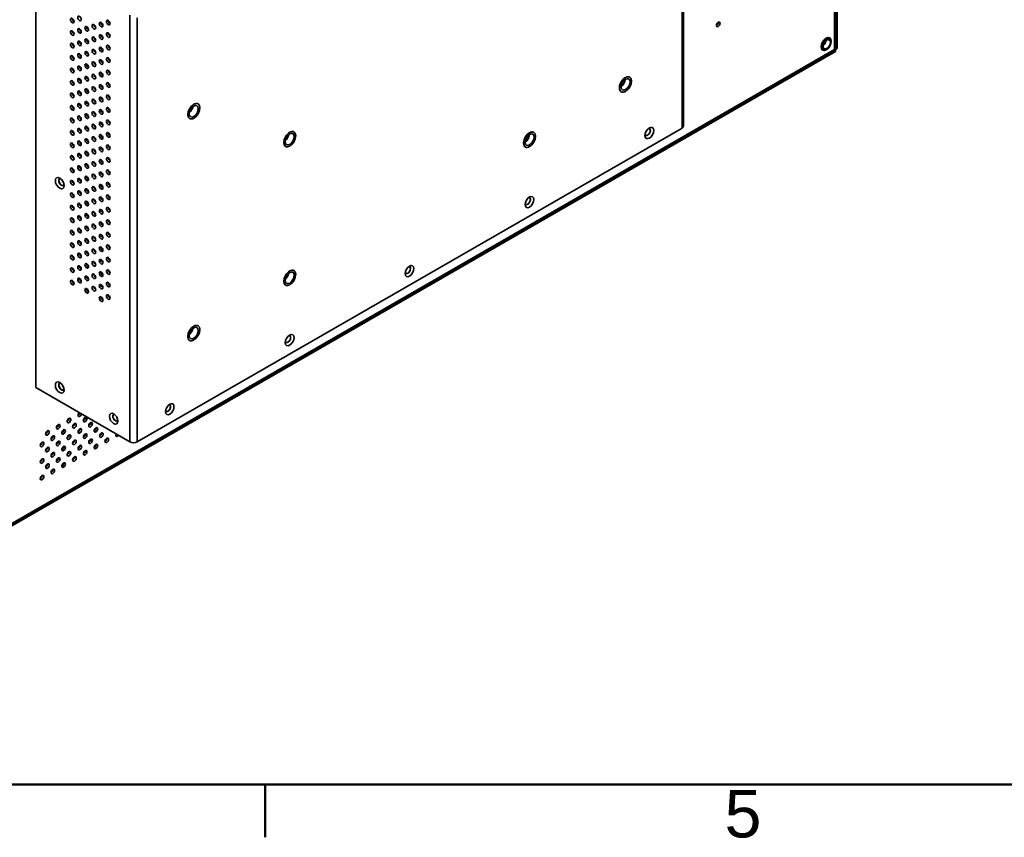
# Model space of a CAD drawing. Header units: millimetres. Extents: x 0 to 5110, y 0 to 2376.
# Tile 3 of 95: x 415 to 996, y 49 to 531. Entities that reach past the tile are written whole.
import ezdxf

# ---------------------------------------------------------------- set-up
doc = ezdxf.new("R2010")
doc.units = ezdxf.units.MM
doc.header["$LTSCALE"] = 8
for name, color, linetype, lineweight in [('Rahmen_0', 7, 'Continuous', 50), ('Rahmen_2', 7, 'Continuous', 50), ('Sichtbare Kanten(ISO)', 7, 'Continuous', 35), ('Sichtbare tangentiale Kanten(ISO)', 7, 'Continuous', 35)]:
    doc.layers.add(name, color=color, linetype=linetype, lineweight=lineweight)
doc.styles.add('Aktuell-BSI', font='arial.ttf')

# ---------------------------------------------------------------- blocks, each defined once
blk = doc.blocks.new('Ränder Standardrahmen')
at = {"layer": 'Rahmen_0'}
blk.add_line((70, 10), (70, 6.1), dxfattribs=at)
at = {"layer": 'Rahmen_0', "flags": 128}
blk.add_lwpolyline([(10, 10), (10, 287), (410, 287), (410, 10), (10, 10)], dxfattribs=at)
at = {"layer": 'Rahmen_2', "insert": (103.854, 6.041), "char_height": 3.5, "attachment_point": 7, "style": 'Aktuell-BSI'}
blk.add_mtext('5', dxfattribs=at)

msp = doc.modelspace()

# ---------------------------------------------------------------- linework, layer by layer
at = {"layer": 'Sichtbare Kanten(ISO)'}
for p, q in [((897.34, 937.9), (897.34, 514)), ((896.63, 514), (896.63, 934.44)), ((806.65, 468.27), (806.65, 719.16)), ((424.64, 604.59), (424.64, 313.95)), ((447.16, 529.89), (447.16, 530.43)), ((447.16, 522.53), (447.16, 523.07)), ((891.66, 519.78), (892.61, 519.23)), ((893.28, 517.57), (893.28, 517.76)), ((896.28, 512.16), (275.09, 154.44)), ((278.07, 156.75), (895.8, 512.47)), ((447.16, 515.18), (447.16, 515.71)), ((888.46, 514.23), (889.42, 513.68)), ((891.19, 513.94), (891.03, 513.84)), ((896.28, 513.39), (895.82, 513.12)), ((896.28, 513.39), (896.18, 513.45)), ((896.28, 513.39), (897.34, 514)), ((896.28, 513.51), (896.28, 513.39)), ((896.28, 513.39), (896.28, 512.16)), ((447.16, 507.82), (447.16, 508.35)), ((459.14, 505.09), (459.57, 505.34)), ((468.48, 506.7), (468.38, 506.64)), ((447.16, 500.46), (447.16, 500.99)), ((451.29, 501.79), (451.49, 501.9)), ((454.9, 503.87), (455.32, 504.11)), ((455.54, 503.02), (455.73, 503.13)), ((447.16, 493.1), (447.16, 493.64)), ((772.35, 496.82), (772.38, 496.84)), ((774.93, 497.07), (774.89, 497.09)), ((467.54, 493.06), (467.92, 493.27)), ((468.1, 492.16), (468.41, 492.34)), ((768.86, 490.76), (768.86, 490.72)), ((769.94, 488.4), (769.9, 488.42)), ((447.16, 485.75), (447.16, 486.28)), ((458.94, 483.72), (459.06, 483.79)), ((447.16, 478.39), (447.16, 478.92)), ((455.06, 481.49), (455.5, 481.74)), ((514.51, 476.28), (514.5, 476.22)), ((516.77, 480.2), (516.82, 480.24)), ((447.16, 471.03), (447.16, 471.56)), ((805.77, 467.05), (484.39, 281.98)), ((718.36, 464.49), (718.32, 464.51)), ((447.16, 463.67), (447.16, 464.2)), ((467.45, 463.95), (468.23, 462.61)), ((571.08, 459.8), (571.07, 459.74)), ((573.34, 463.73), (573.38, 463.77)), ((715.78, 464.24), (715.82, 464.26)), ((447.16, 456.31), (447.16, 456.85)), ((712.29, 458.19), (712.29, 458.15)), ((713.37, 455.83), (713.33, 455.85)), ((447.16, 448.96), (447.16, 449.49)), ((447.16, 441.6), (447.16, 442.13)), ((438.28, 436.31), (438.28, 436.42)), ((440.04, 433.26), (440.14, 433.2)), ((447.16, 434.24), (447.16, 434.77)), ((447.16, 426.88), (447.16, 427.42)), ((447.16, 419.52), (447.16, 420.06)), ((447.16, 412.17), (447.16, 412.7)), ((447.16, 404.81), (447.16, 405.34)), ((447.16, 397.45), (447.16, 397.98)), ((447.16, 390.09), (447.16, 390.63)), ((447.16, 382.73), (447.16, 383.27)), ((571.08, 378.05), (571.07, 377.99)), ((573.34, 381.97), (573.38, 382.01)), ((447.16, 375.38), (447.16, 375.91)), ((516.77, 349.4), (516.82, 349.44)), ((514.51, 345.47), (514.5, 345.41)), ((424.64, 313.95), (480.15, 281.98)), ((438.28, 315.73), (438.28, 315.83)), ((440.04, 312.67), (440.14, 312.61))]:
    msp.add_line(p, q, dxfattribs=at)
for centre, major_axis in [((446.21, 530.44), (-0.75, 1.3)), ((450.45, 531.68), (-0.75, 1.3)), ((463.18, 528.03), (-0.75, 1.3)), ((467.42, 529.26), (-0.75, 1.3)), ((827.16, 528.17), (-0.75, -1.3)), ((446.21, 523.08), (-0.75, 1.3)), ((450.45, 524.32), (-0.75, 1.3)), ((454.69, 525.55), (-0.75, 1.3)), ((458.94, 526.79), (-0.75, 1.3)), ((467.42, 521.9), (-0.75, 1.3)), ((446.21, 515.73), (-0.75, 1.3)), ((450.45, 516.96), (-0.75, 1.3)), ((454.69, 518.2), (-0.75, 1.3)), ((458.94, 519.43), (-0.75, 1.3)), ((463.18, 520.67), (-0.75, 1.3)), ((890.8, 516.58), (-2.12, -3.68)), ((891.18, 516.36), (-1.48, -2.57)), ((450.45, 509.6), (-0.75, 1.3)), ((454.69, 510.84), (-0.75, 1.3)), ((458.94, 512.07), (-0.75, 1.3)), ((463.18, 513.31), (-0.75, 1.3)), ((467.42, 514.55), (-0.75, 1.3)), ((446.21, 508.37), (-0.75, 1.3)), ((458.94, 504.72), (-0.75, 1.3)), ((463.18, 505.95), (-0.75, 1.3)), ((467.42, 507.19), (-0.75, 1.3)), ((446.21, 501.01), (-0.75, 1.3)), ((450.45, 502.25), (-0.75, 1.3)), ((454.69, 503.48), (-0.75, 1.3)), ((463.18, 498.59), (-0.75, 1.3)), ((467.42, 499.83), (-0.75, 1.3)), ((446.21, 493.65), (-0.75, 1.3)), ((450.45, 494.89), (-0.75, 1.3)), ((454.69, 496.12), (-0.75, 1.3)), ((458.94, 497.36), (-0.75, 1.3)), ((467.42, 492.47), (-0.75, 1.3)), ((772.43, 492.74), (2.5, 4.33)), ((772.43, 492.74), (1.87, 3.25)), ((446.21, 486.29), (-0.75, 1.3)), ((450.45, 487.53), (-0.75, 1.3)), ((454.69, 488.77), (-0.75, 1.3)), ((458.94, 490), (-0.75, 1.3)), ((463.18, 491.24), (-0.75, 1.3)), ((454.69, 481.41), (-0.75, 1.3)), ((458.94, 482.64), (-0.75, 1.3)), ((463.18, 483.88), (-0.75, 1.3)), ((467.42, 485.11), (-0.75, 1.3)), ((517.87, 476.95), (2.5, 4.33)), ((446.21, 478.94), (-0.75, 1.3)), ((450.45, 480.17), (-0.75, 1.3)), ((458.94, 475.29), (-0.75, 1.3)), ((463.18, 476.52), (-0.75, 1.3)), ((467.42, 477.76), (-0.75, 1.3)), ((517.87, 476.95), (1.87, 3.25)), ((446.21, 471.58), (-0.75, 1.3)), ((450.45, 472.81), (-0.75, 1.3)), ((454.69, 474.05), (-0.75, 1.3)), ((463.18, 469.16), (-0.75, 1.3)), ((467.42, 470.4), (-0.75, 1.3)), ((446.21, 464.22), (-0.75, 1.3)), ((450.45, 465.46), (-0.75, 1.3)), ((454.69, 466.69), (-0.75, 1.3)), ((458.94, 467.93), (-0.75, 1.3)), ((467.42, 463.04), (-0.75, 1.3)), ((574.44, 460.48), (2.5, 4.33)), ((715.86, 460.16), (2.5, 4.33)), ((786.5, 464.13), (1.82, 3.16)), ((450.45, 458.1), (-0.75, 1.3)), ((454.69, 459.33), (-0.75, 1.3)), ((458.94, 460.57), (-0.75, 1.3)), ((463.18, 461.81), (-0.75, 1.3)), ((574.44, 460.48), (1.87, 3.25)), ((715.86, 460.16), (1.87, 3.25)), ((446.21, 456.86), (-0.75, 1.3)), ((454.69, 451.98), (-0.75, 1.3)), ((458.94, 453.21), (-0.75, 1.3)), ((463.18, 454.45), (-0.75, 1.3)), ((467.42, 455.68), (-0.75, 1.3)), ((446.21, 449.5), (-0.75, 1.3)), ((450.45, 450.74), (-0.75, 1.3)), ((458.94, 445.85), (-0.75, 1.3)), ((463.18, 447.09), (-0.75, 1.3)), ((467.42, 448.32), (-0.75, 1.3)), ((446.21, 442.15), (-0.75, 1.3)), ((450.45, 443.38), (-0.75, 1.3)), ((454.69, 444.62), (-0.75, 1.3)), ((467.42, 440.97), (-0.75, 1.3)), ((438.78, 434.57), (-1.82, 3.16)), ((446.21, 434.79), (-0.75, 1.3)), ((450.45, 436.02), (-0.75, 1.3)), ((454.69, 437.26), (-0.75, 1.3)), ((458.94, 438.5), (-0.75, 1.3)), ((463.18, 439.73), (-0.75, 1.3)), ((450.45, 428.67), (-0.75, 1.3)), ((454.69, 429.9), (-0.75, 1.3)), ((458.94, 431.14), (-0.75, 1.3)), ((463.18, 432.37), (-0.75, 1.3)), ((467.42, 433.61), (-0.75, 1.3)), ((446.21, 427.43), (-0.75, 1.3)), ((454.69, 422.54), (-0.75, 1.3)), ((458.94, 423.78), (-0.75, 1.3)), ((463.18, 425.02), (-0.75, 1.3)), ((467.42, 426.25), (-0.75, 1.3)), ((715.79, 423.41), (1.82, 3.16)), ((446.21, 420.07), (-0.75, 1.3)), ((450.45, 421.31), (-0.75, 1.3)), ((463.18, 417.66), (-0.75, 1.3)), ((467.42, 418.89), (-0.75, 1.3)), ((446.21, 412.71), (-0.75, 1.3)), ((450.45, 413.95), (-0.75, 1.3)), ((454.69, 415.19), (-0.75, 1.3)), ((458.94, 416.42), (-0.75, 1.3)), ((467.42, 411.54), (-0.75, 1.3)), ((446.21, 405.36), (-0.75, 1.3)), ((450.45, 406.59), (-0.75, 1.3)), ((454.69, 407.83), (-0.75, 1.3)), ((458.94, 409.06), (-0.75, 1.3)), ((463.18, 410.3), (-0.75, 1.3)), ((450.45, 399.23), (-0.75, 1.3)), ((454.69, 400.47), (-0.75, 1.3)), ((458.94, 401.71), (-0.75, 1.3)), ((463.18, 402.94), (-0.75, 1.3)), ((467.42, 404.18), (-0.75, 1.3)), ((446.21, 398), (-0.75, 1.3)), ((458.94, 394.35), (-0.75, 1.3)), ((463.18, 395.58), (-0.75, 1.3)), ((467.42, 396.82), (-0.75, 1.3)), ((446.21, 390.64), (-0.75, 1.3)), ((450.45, 391.88), (-0.75, 1.3)), ((454.69, 393.11), (-0.75, 1.3)), ((463.18, 388.23), (-0.75, 1.3)), ((467.42, 389.46), (-0.75, 1.3)), ((446.21, 383.28), (-0.75, 1.3)), ((450.45, 384.52), (-0.75, 1.3)), ((454.69, 385.75), (-0.75, 1.3)), ((458.94, 386.99), (-0.75, 1.3)), ((467.42, 382.1), (-0.75, 1.3)), ((574.44, 378.72), (2.5, 4.33)), ((645.08, 382.69), (1.82, 3.16)), ((446.21, 375.92), (-0.75, 1.3)), ((450.45, 377.16), (-0.75, 1.3)), ((454.69, 378.4), (-0.75, 1.3)), ((458.94, 379.63), (-0.75, 1.3)), ((463.18, 380.87), (-0.75, 1.3)), ((574.44, 378.72), (1.87, 3.25)), ((454.69, 371.04), (-0.75, 1.3)), ((458.94, 372.27), (-0.75, 1.3)), ((463.18, 373.51), (-0.75, 1.3)), ((467.42, 374.75), (-0.75, 1.3)), ((463.18, 366.15), (-0.75, 1.3)), ((467.42, 367.39), (-0.75, 1.3)), ((517.87, 346.15), (2.5, 4.33)), ((517.87, 346.15), (1.87, 3.25)), ((574.37, 341.97), (1.82, 3.16)), ((438.78, 313.98), (-1.82, 3.16)), ((503.66, 301.25), (1.77, 3.08)), ((444.26, 294.59), (-0.75, -1.3)), ((453.81, 295.18), (-0.75, -1.3)), ((470.6, 295.66), (-1.77, 3.08)), ((437.9, 290.92), (-0.75, -1.3)), ((447.45, 291.52), (-0.75, -1.3)), ((456.99, 292.11), (-0.75, -1.3)), ((460.17, 289.04), (-0.75, -1.3)), ((431.54, 287.26), (-0.75, -1.3)), ((434.72, 284.19), (-0.75, -1.3)), ((441.08, 287.85), (-0.75, -1.3)), ((444.26, 284.78), (-0.75, -1.3)), ((450.63, 288.44), (-0.75, -1.3)), ((453.81, 285.37), (-0.75, -1.3)), ((463.36, 285.96), (-0.75, -1.3)), ((428.36, 280.52), (-0.75, -1.3)), ((431.54, 277.45), (-0.75, -1.3)), ((437.9, 281.11), (-0.75, -1.3)), ((441.08, 278.04), (-0.75, -1.3)), ((447.45, 281.71), (-0.75, -1.3)), ((450.63, 278.63), (-0.75, -1.3)), ((456.99, 282.3), (-0.75, -1.3)), ((460.17, 279.22), (-0.75, -1.3)), ((466.54, 282.89), (-0.75, -1.3)), ((434.72, 274.38), (-0.75, -1.3)), ((444.26, 274.97), (-0.75, -1.3)), ((447.45, 271.9), (-0.75, -1.3)), ((453.81, 275.56), (-0.75, -1.3)), ((428.36, 270.71), (-0.75, -1.3)), ((431.54, 267.64), (-0.75, -1.3)), ((437.9, 271.3), (-0.75, -1.3)), ((441.08, 268.23), (-0.75, -1.3)), ((428.36, 260.9), (-0.75, -1.3)), ((434.72, 264.57), (-0.75, -1.3))]:
    msp.add_ellipse(centre, major_axis=major_axis, ratio=0.578093, dxfattribs=at)
for centre, major_axis, ratio, start_param, end_param in [((447.27, 531.05), (-0.75, 1.3), 0.578093, 0.783472, 2.358121), ((464.24, 528.64), (-0.75, 1.3), 0.578093, 0.783472, 2.358121), ((468.48, 529.87), (-0.75, 1.3), 0.578093, 0.783472, 2.358121), ((826.1, 528.78), (-0.75, -1.3), 0.578093, 0.783472, 2.358121), ((447.27, 523.69), (-0.75, 1.3), 0.578093, 0.783472, 2.358121), ((451.51, 524.93), (-0.75, 1.3), 0.578093, 0.783472, 2.358121), ((455.76, 526.17), (-0.75, 1.3), 0.578093, 0.783472, 2.358121), ((460, 527.4), (-0.75, 1.3), 0.578093, 0.783472, 2.358121), ((468.48, 522.52), (-0.75, 1.3), 0.578093, 0.783472, 2.358121), ((447.27, 516.34), (-0.75, 1.3), 0.578093, 0.783472, 2.358121), ((451.51, 517.57), (-0.75, 1.3), 0.578093, 0.783472, 2.358121), ((455.76, 518.81), (-0.75, 1.3), 0.578093, 0.783472, 2.358121), ((460, 520.04), (-0.75, 1.3), 0.578093, 0.783472, 2.358121), ((464.24, 521.28), (-0.75, 1.3), 0.578093, 0.783472, 2.358121), ((891.02, 516.46), (-1.6, -2.77), 0.578093, 2.354261, 7.070517), ((889.04, 517.6), (1.03, 1.79), 0.578093, 4.042764, 5.382014), ((890.06, 517.01), (1.6, 2.77), 0.578093, 0, 0.634947), ((455.76, 511.45), (-0.75, 1.3), 0.578093, 0.783472, 2.358121), ((460, 512.69), (-0.75, 1.3), 0.578093, 0.783472, 2.358121), ((464.24, 513.92), (-0.75, 1.3), 0.578093, 0.783472, 2.358121), ((468.48, 515.16), (-0.75, 1.3), 0.578093, 0.783472, 2.358121), ((890.06, 517.01), (-1.6, -2.77), 0.578093, 5.648239, 6.283185), ((447.27, 508.98), (-0.75, 1.3), 0.578093, 0.783472, 2.358121), ((451.51, 510.21), (-0.75, 1.3), 0.578093, 0.783472, 2.358121), ((460, 505.33), (-0.75, 1.3), 0.578093, 0.783472, 2.358121), ((464.24, 506.56), (-0.75, 1.3), 0.578093, 0.783472, 2.358121), ((468.48, 507.8), (-0.75, 1.3), 0.578093, 0.783472, 2.358121), ((447.27, 501.62), (-0.75, 1.3), 0.578093, 0.783472, 2.358121), ((451.51, 502.86), (-0.75, 1.3), 0.578093, 0.783472, 2.358121), ((455.76, 504.09), (-0.75, 1.3), 0.578093, 0.783472, 2.358121), ((464.24, 499.21), (-0.75, 1.3), 0.578093, 0.783472, 2.358121), ((468.48, 500.44), (-0.75, 1.3), 0.578093, 0.783472, 2.358121), ((447.27, 494.26), (-0.75, 1.3), 0.578093, 0.783472, 2.358121), ((451.51, 495.5), (-0.75, 1.3), 0.578093, 0.783472, 2.358121), ((455.76, 496.73), (-0.75, 1.3), 0.578093, 0.783472, 2.358121), ((460, 497.97), (-0.75, 1.3), 0.578093, 0.783472, 2.358121), ((461.54, 495.46), (-2.75, 0), 0.575862, 5.30601, 5.321119), ((468.48, 493.08), (-0.75, 1.3), 0.578093, 0.783472, 2.358121), ((772.4, 492.76), (2.5, 4.33), 0.578093, 0, 3.141593), ((769.66, 494.33), (-1.87, -3.25), 0.578093, 0.829712, 2.31188), ((445.89, 493.66), (-1.25, -2.17), 0.578093, 1.630947, 1.673585), ((451.51, 488.14), (-0.75, 1.3), 0.578093, 0.783472, 2.358121), ((455.76, 489.38), (-0.75, 1.3), 0.578093, 0.783472, 2.358121), ((460, 490.61), (-0.75, 1.3), 0.578093, 0.783472, 2.358121), ((464.24, 491.85), (-0.75, 1.3), 0.578093, 0.783472, 2.358121), ((447.27, 486.9), (-0.75, 1.3), 0.578093, 0.783472, 2.358121), ((455.76, 482.02), (-0.75, 1.3), 0.578093, 0.783472, 2.358121), ((460, 483.25), (-0.75, 1.3), 0.578093, 0.783472, 2.358121), ((464.24, 484.49), (-0.75, 1.3), 0.578093, 0.783472, 2.358121), ((468.48, 485.73), (-0.75, 1.3), 0.578093, 0.783472, 2.358121), ((447.27, 479.55), (-0.75, 1.3), 0.578093, 0.783472, 2.358121), ((448.08, 477.47), (-1.25, -2.17), 0.578093, 4.439009, 4.471908), ((451.51, 480.78), (-0.75, 1.3), 0.578093, 0.783472, 2.358121), ((460, 475.9), (-0.75, 1.3), 0.578093, 0.783472, 2.358121), ((464.24, 477.13), (-0.75, 1.3), 0.578093, 0.783472, 2.358121), ((468.48, 478.37), (-0.75, 1.3), 0.578093, 0.783472, 2.358121), ((514.69, 478.79), (-1.87, -3.25), 0.578093, 1.010113, 2.131479), ((447.27, 472.19), (-0.75, 1.3), 0.578093, 0.783472, 2.358121), ((451.51, 473.42), (-0.75, 1.3), 0.578093, 0.783472, 2.358121), ((455.76, 474.66), (-0.75, 1.3), 0.578093, 0.783472, 2.358121), ((464.24, 469.77), (-0.75, 1.3), 0.578093, 0.783472, 2.358121), ((468.48, 471.01), (-0.75, 1.3), 0.578093, 0.783472, 2.358121), ((447.27, 464.83), (-0.75, 1.3), 0.578093, 0.783472, 2.358121), ((451.51, 466.07), (-0.75, 1.3), 0.578093, 0.783472, 2.358121), ((455.76, 467.3), (-0.75, 1.3), 0.578093, 0.783472, 2.358121), ((460, 468.54), (-0.75, 1.3), 0.578093, 0.783472, 2.358121), ((715.83, 460.18), (2.5, 4.33), 0.578093, 0, 3.141593), ((785.51, 464.7), (-1.12, -1.95), 0.578093, 5.771374, 9.936589), ((785.44, 464.74), (1.12, 1.95), 0.578093, 3.172964, 6.251814), ((803.65, 468.27), (3, 0), 0.575862, 5.497787, 6.283185), ((451.51, 458.71), (-0.75, 1.3), 0.578093, 0.783472, 2.358121), ((455.76, 459.94), (-0.75, 1.3), 0.578093, 0.783472, 2.358121), ((454.62, 461.83), (-1.12, 1.94), 0.578093, 2.483078, 2.648158), ((453.56, 461.22), (1.12, -1.94), 0.578093, 0.31307, 0.721678), ((460, 461.18), (-0.75, 1.3), 0.578093, 0.783472, 2.358121), ((464.24, 462.42), (-0.75, 1.3), 0.578093, 0.783472, 2.358121), ((468.48, 463.65), (-0.75, 1.3), 0.578093, 0.783472, 2.358121), ((571.26, 462.31), (-1.87, -3.25), 0.578093, 1.010113, 2.131479), ((713.09, 461.76), (-1.87, -3.25), 0.578093, 0.829712, 2.31188), ((447.27, 457.47), (-0.75, 1.3), 0.578093, 0.783472, 2.358121), ((455.76, 452.59), (-0.75, 1.3), 0.578093, 0.783472, 2.358121), ((460, 453.82), (-0.75, 1.3), 0.578093, 0.783472, 2.358121), ((464.24, 455.06), (-0.75, 1.3), 0.578093, 0.783472, 2.358121), ((468.48, 456.29), (-0.75, 1.3), 0.578093, 0.783472, 2.358121), ((447.27, 450.11), (-0.75, 1.3), 0.578093, 0.783472, 2.358121), ((451.51, 451.35), (-0.75, 1.3), 0.578093, 0.783472, 2.358121), ((464.24, 447.7), (-0.75, 1.3), 0.578093, 0.783472, 2.358121), ((468.48, 448.94), (-0.75, 1.3), 0.578093, 0.783472, 2.358121), ((447.27, 442.76), (-0.75, 1.3), 0.578093, 0.783472, 2.358121), ((451.51, 443.99), (-0.75, 1.3), 0.578093, 0.783472, 2.358121), ((455.76, 445.23), (-0.75, 1.3), 0.578093, 0.783472, 2.358121), ((460, 446.46), (-0.75, 1.3), 0.578093, 0.783472, 2.358121), ((468.48, 441.58), (-0.75, 1.3), 0.578093, 0.783472, 2.358121), ((439.85, 435.18), (1.12, -1.95), 0.578093, 3.172964, 6.251814), ((439.77, 435.14), (-1.12, 1.95), 0.578093, 5.771374, 9.936589), ((440.05, 435.3), (-1.25, 2.17), 0.578093, 0.723592, 2.418), ((447.27, 435.4), (-0.75, 1.3), 0.578093, 0.783472, 2.358121), ((451.51, 436.63), (-0.75, 1.3), 0.578093, 0.783472, 2.358121), ((455.76, 437.87), (-0.75, 1.3), 0.578093, 0.783472, 2.358121), ((460, 439.11), (-0.75, 1.3), 0.578093, 0.783472, 2.358121), ((464.24, 440.34), (-0.75, 1.3), 0.578093, 0.783472, 2.358121), ((451.51, 429.28), (-0.75, 1.3), 0.578093, 0.783472, 2.358121), ((455.76, 430.51), (-0.75, 1.3), 0.578093, 0.783472, 2.358121), ((460, 431.75), (-0.75, 1.3), 0.578093, 0.783472, 2.358121), ((464.24, 432.98), (-0.75, 1.3), 0.578093, 0.783472, 2.358121), ((468.48, 434.22), (-0.75, 1.3), 0.578093, 0.783472, 2.358121), ((447.27, 428.04), (-0.75, 1.3), 0.578093, 0.783472, 2.358121), ((460, 424.39), (-0.75, 1.3), 0.578093, 0.783472, 2.358121), ((464.24, 425.63), (-0.75, 1.3), 0.578093, 0.783472, 2.358121), ((468.48, 426.86), (-0.75, 1.3), 0.578093, 0.783472, 2.358121), ((714.8, 423.98), (-1.12, -1.95), 0.578093, 5.771374, 9.936589), ((714.73, 424.02), (1.12, 1.95), 0.578093, 3.172964, 6.251814), ((447.27, 420.68), (-0.75, 1.3), 0.578093, 0.783472, 2.358121), ((451.51, 421.92), (-0.75, 1.3), 0.578093, 0.783472, 2.358121), ((455.76, 423.15), (-0.75, 1.3), 0.578093, 0.783472, 2.358121), ((464.24, 418.27), (-0.75, 1.3), 0.578093, 0.783472, 2.358121), ((468.48, 419.5), (-0.75, 1.3), 0.578093, 0.783472, 2.358121), ((447.27, 413.33), (-0.75, 1.3), 0.578093, 0.783472, 2.358121), ((451.51, 414.56), (-0.75, 1.3), 0.578093, 0.783472, 2.358121), ((455.76, 415.8), (-0.75, 1.3), 0.578093, 0.783472, 2.358121), ((460, 417.03), (-0.75, 1.3), 0.578093, 0.783472, 2.358121), ((468.48, 412.15), (-0.75, 1.3), 0.578093, 0.783472, 2.358121), ((447.27, 405.97), (-0.75, 1.3), 0.578093, 0.783472, 2.358121), ((451.51, 407.2), (-0.75, 1.3), 0.578093, 0.783472, 2.358121), ((455.76, 408.44), (-0.75, 1.3), 0.578093, 0.783472, 2.358121), ((460, 409.67), (-0.75, 1.3), 0.578093, 0.783472, 2.358121), ((464.24, 410.91), (-0.75, 1.3), 0.578093, 0.783472, 2.358121), ((455.76, 401.08), (-0.75, 1.3), 0.578093, 0.783472, 2.358121), ((460, 402.32), (-0.75, 1.3), 0.578093, 0.783472, 2.358121), ((464.24, 403.55), (-0.75, 1.3), 0.578093, 0.783472, 2.358121), ((468.48, 404.79), (-0.75, 1.3), 0.578093, 0.783472, 2.358121), ((447.27, 398.61), (-0.75, 1.3), 0.578093, 0.783472, 2.358121), ((451.51, 399.85), (-0.75, 1.3), 0.578093, 0.783472, 2.358121), ((460, 394.96), (-0.75, 1.3), 0.578093, 0.783472, 2.358121), ((464.24, 396.19), (-0.75, 1.3), 0.578093, 0.783472, 2.358121), ((468.48, 397.43), (-0.75, 1.3), 0.578093, 0.783472, 2.358121), ((447.27, 391.25), (-0.75, 1.3), 0.578093, 0.783472, 2.358121), ((451.51, 392.49), (-0.75, 1.3), 0.578093, 0.783472, 2.358121), ((455.76, 393.72), (-0.75, 1.3), 0.578093, 0.783472, 2.358121), ((464.24, 388.84), (-0.75, 1.3), 0.578093, 0.783472, 2.358121), ((468.48, 390.07), (-0.75, 1.3), 0.578093, 0.783472, 2.358121), ((447.27, 383.89), (-0.75, 1.3), 0.578093, 0.783472, 2.358121), ((451.51, 385.13), (-0.75, 1.3), 0.578093, 0.783472, 2.358121), ((455.76, 386.37), (-0.75, 1.3), 0.578093, 0.783472, 2.358121), ((460, 387.6), (-0.75, 1.3), 0.578093, 0.783472, 2.358121), ((468.48, 382.71), (-0.75, 1.3), 0.578093, 0.783472, 2.358121), ((644.09, 383.26), (-1.12, -1.95), 0.578093, 5.771374, 9.936589), ((644.02, 383.3), (1.12, 1.95), 0.578093, 3.172964, 6.251814), ((451.51, 377.77), (-0.75, 1.3), 0.578093, 0.783472, 2.358121), ((455.76, 379.01), (-0.75, 1.3), 0.578093, 0.783472, 2.358121), ((460, 380.24), (-0.75, 1.3), 0.578093, 0.783472, 2.358121), ((464.24, 381.48), (-0.75, 1.3), 0.578093, 0.783472, 2.358121), ((571.26, 380.55), (-1.87, -3.25), 0.578093, 1.010113, 2.131479), ((447.27, 376.54), (-0.75, 1.3), 0.578093, 0.783472, 2.358121), ((455.76, 371.65), (-0.75, 1.3), 0.578093, 0.783472, 2.358121), ((460, 372.88), (-0.75, 1.3), 0.578093, 0.783472, 2.358121), ((464.24, 374.12), (-0.75, 1.3), 0.578093, 0.783472, 2.358121), ((468.48, 375.36), (-0.75, 1.3), 0.578093, 0.783472, 2.358121), ((464.24, 366.76), (-0.75, 1.3), 0.578093, 0.783472, 2.358121), ((468.48, 368), (-0.75, 1.3), 0.578093, 0.783472, 2.358121), ((514.69, 347.98), (-1.87, -3.25), 0.578093, 1.010113, 2.131479), ((573.38, 342.54), (-1.12, -1.95), 0.578093, 5.771374, 9.936589), ((573.31, 342.58), (1.12, 1.95), 0.578093, 3.172964, 6.251814), ((439.85, 314.59), (1.12, -1.95), 0.578093, 3.172964, 6.251814), ((439.77, 314.55), (-1.12, 1.95), 0.578093, 5.771374, 9.936589), ((440.05, 314.71), (-1.25, 2.17), 0.578093, 0.723592, 2.418), ((502.67, 301.82), (-1.07, -1.86), 0.578093, 5.783004, 9.924959), ((502.6, 301.86), (1.07, 1.86), 0.578093, 3.174424, 6.250354), ((450.63, 298.25), (-0.75, -1.3), 0.578093, 4.277581, 8.288789), ((449.57, 298.86), (-0.75, -1.3), 0.578093, 0.783472, 2.005604), ((452.75, 295.79), (-0.75, -1.3), 0.578093, 0.783472, 2.358121), ((471.67, 296.27), (1.07, -1.86), 0.578093, 3.174424, 6.250354), ((471.59, 296.23), (-1.07, 1.86), 0.578093, 5.783004, 9.924959), ((471.87, 296.38), (-1.25, 2.17), 0.578093, 1.06972, 2.071873), ((436.84, 291.54), (-0.75, -1.3), 0.578093, 0.783472, 2.358121), ((443.2, 295.2), (-0.75, -1.3), 0.578093, 0.783472, 2.358121), ((446.39, 292.13), (-0.75, -1.3), 0.578093, 0.783472, 2.358121), ((455.93, 292.72), (-0.75, -1.3), 0.578093, 0.783472, 2.358121), ((430.48, 287.87), (-0.75, -1.3), 0.578093, 0.783472, 2.358121), ((433.66, 284.8), (-0.75, -1.3), 0.578093, 0.783472, 2.358121), ((440.02, 288.46), (-0.75, -1.3), 0.578093, 0.783472, 2.358121), ((443.2, 285.39), (-0.75, -1.3), 0.578093, 0.783472, 2.358121), ((449.57, 289.05), (-0.75, -1.3), 0.578093, 0.783472, 2.358121), ((452.75, 285.98), (-0.75, -1.3), 0.578093, 0.783472, 2.358121), ((459.11, 289.65), (-0.75, -1.3), 0.578093, 0.783472, 2.358121), ((462.3, 286.57), (-0.75, -1.3), 0.578093, 0.783472, 2.358121), ((469.72, 289.63), (-0.75, -1.3), 0.578093, 5.954556, 6.611815), ((472.9, 286.55), (-0.75, -1.3), 0.578093, 4.94427, 7.622101), ((471.84, 287.16), (-0.75, -1.3), 0.578093, 0.783472, 1.338915), ((427.29, 281.13), (-0.75, -1.3), 0.578093, 0.783472, 2.358121), ((436.84, 281.72), (-0.75, -1.3), 0.578093, 0.783472, 2.358121), ((440.02, 278.65), (-0.75, -1.3), 0.578093, 0.783472, 2.358121), ((446.39, 282.32), (-0.75, -1.3), 0.578093, 0.783472, 2.358121), ((449.57, 279.24), (-0.75, -1.3), 0.578093, 0.783472, 2.358121), ((455.93, 282.91), (-0.75, -1.3), 0.578093, 0.783472, 2.358121), ((459.11, 279.84), (-0.75, -1.3), 0.578093, 0.783472, 2.358121), ((465.48, 283.5), (-0.75, -1.3), 0.578093, 0.783472, 2.358121), ((482.27, 283.2), (3, 0), 0.575862, 3.926991, 5.497787), ((430.48, 278.06), (-0.75, -1.3), 0.578093, 0.783472, 2.358121), ((433.66, 274.99), (-0.75, -1.3), 0.578093, 0.783472, 2.358121), ((443.2, 275.58), (-0.75, -1.3), 0.578093, 0.783472, 2.358121), ((446.39, 272.51), (-0.75, -1.3), 0.578093, 0.783472, 2.358121), ((452.75, 276.17), (-0.75, -1.3), 0.578093, 0.783472, 2.358121), ((427.29, 271.32), (-0.75, -1.3), 0.578093, 0.783472, 2.358121), ((430.48, 268.25), (-0.75, -1.3), 0.578093, 0.783472, 2.358121), ((436.84, 271.91), (-0.75, -1.3), 0.578093, 0.783472, 2.358121), ((440.02, 268.84), (-0.75, -1.3), 0.578093, 0.783472, 2.358121), ((427.29, 261.51), (-0.75, -1.3), 0.578093, 0.783472, 2.358121), ((433.66, 265.18), (-0.75, -1.3), 0.578093, 0.783472, 2.358121)]:
    msp.add_ellipse(centre, major_axis=major_axis, ratio=ratio, start_param=start_param, end_param=end_param, dxfattribs=at)
for points, knots in [([(896.63, 514), (896.63, 513.97), (896.63, 513.94), (896.62, 513.91), (896.59, 513.79), (896.5, 513.66), (896.35, 513.56), (896.2, 513.45), (896, 513.36), (895.75, 513.3)], [0.4403386, 0.4403386, 0.4403386, 0.4403386, 0.5, 0.5, 0.5, 0.75, 0.75, 0.75, 1, 1, 1, 1]), ([(895.75, 513.3), (895.85, 513.08), (895.89, 512.9), (895.9, 512.76), (895.91, 512.61), (895.87, 512.52), (895.8, 512.48), (895.8, 512.48), (895.8, 512.48), (895.8, 512.47)], [0, 0, 0, 0, 0.25, 0.25, 0.25, 0.5, 0.5, 0.5, 0.50123, 0.50123, 0.50123, 0.50123])]:
    msp.add_open_spline(points, degree=3, knots=knots, dxfattribs=at)
at = {"layer": 'Sichtbare tangentiale Kanten(ISO)'}
for p, q in [((895.75, 513.3), (895.75, 932.7)), ((805.77, 467.05), (805.77, 717.19)), ((480.15, 281.98), (480.15, 533.69)), ((484.39, 532.12), (484.39, 281.98)), ((279.16, 158.22), (895.75, 513.3)), ((450.9, 495.74), (450.55, 495.53))]:
    msp.add_line(p, q, dxfattribs=at)

# ---------------------------------------------------------------- block references
at = {"xscale": 8, "yscale": 8, "zscale": 8}
msp.add_blockref('Ränder Standardrahmen', (0, 0), dxfattribs=at)

doc.saveas('drawing.dxf')
